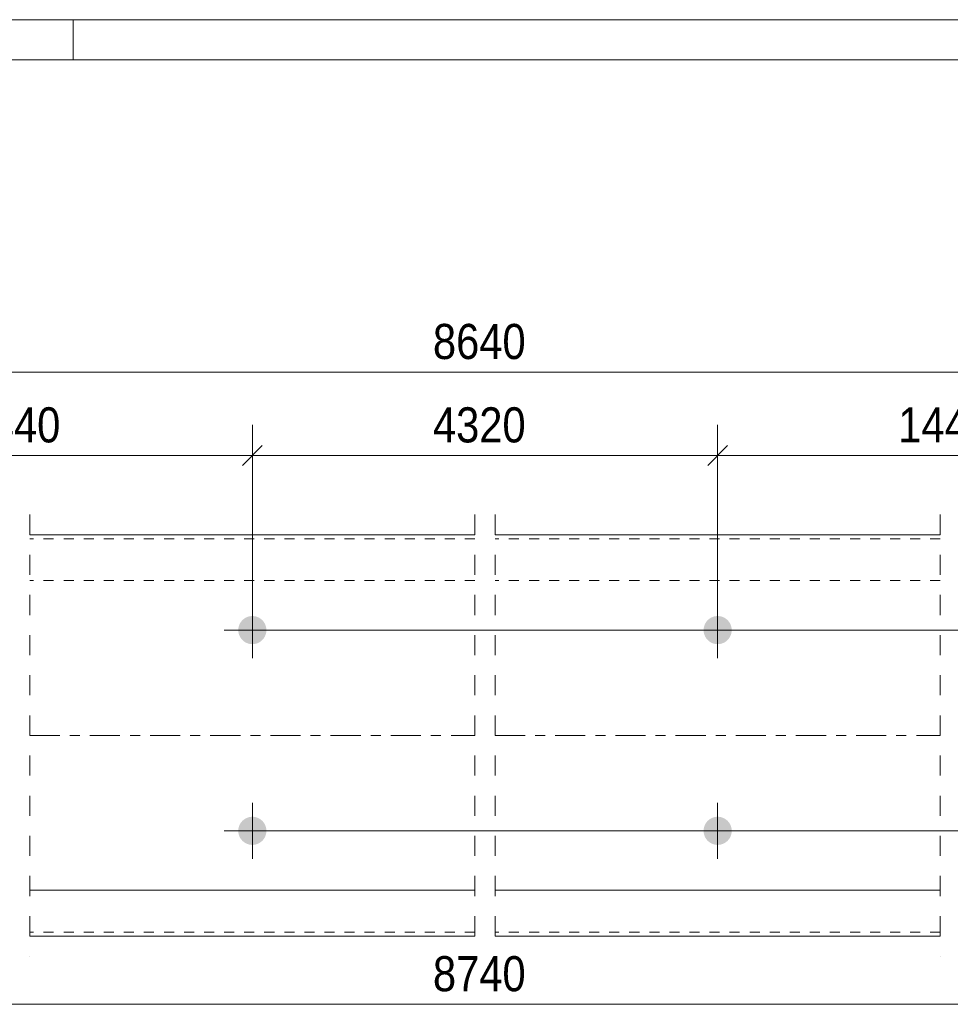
# Model space of a CAD drawing. Header units: millimetres. Extents: x 1 to 296, y 1 to 209.
# Tile 3 of 3: x 101 to 193, y 111 to 209. Entities that reach past the tile are written whole.
import ezdxf

# ---------------------------------------------------------------- set-up
doc = ezdxf.new("R2010")
doc.units = ezdxf.units.MM
for name, pattern in [('XKITLINE00', [0]), ('XKITLINE01', [4, 1, -1, 1, -1]), ('XKITLINE02', [4, 2, -2]), ('XKITLINE03', [6, 3, -1, 1, -1])]:
    doc.linetypes.add(name, pattern=pattern)
for name, color, linetype, lineweight in [('Bemassung', 1, 'Continuous', 0), ('Schrauben', 7, 'Continuous', 0), ('Teil', 7, 'Continuous', 0), ('Zeichnungsrahmen', 3, 'Continuous', 0)]:
    doc.layers.add(name, color=color, linetype=linetype, lineweight=lineweight)
doc.styles.add('ARIAL', font='ARIAL.TTF')

msp = doc.modelspace()

# ---------------------------------------------------------------- hatches: boundary and pattern name
at = {"layer": 'Schrauben'}
for points in [[(122.472195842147, 148.2148798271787), (122.4734605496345, 148.249216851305), (122.4755675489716, 148.2835124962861), (122.4785155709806, 148.317746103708), (122.4823028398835, 148.3518970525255), (122.486927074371, 148.3859447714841), (122.4923854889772, 148.419868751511), (122.4986747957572, 148.4536485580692), (122.5057912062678, 148.4872638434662), (122.5137304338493, 148.5206943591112), (122.5224876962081, 148.5539199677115), (122.5320577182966, 148.5869206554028), (122.5424347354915, 148.619676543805), (122.5536124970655, 148.6521679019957), (122.5655842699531, 148.6843751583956), (122.5783428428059, 148.7162789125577), (122.5918805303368, 148.7478599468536), (122.6061891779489, 148.779099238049), (122.621260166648, 148.8099779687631), (122.637084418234, 148.840477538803), (122.6536524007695, 148.8705795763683), (122.6709541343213, 148.9002659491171), (122.6889791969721, 148.9295187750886), (122.7077167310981, 148.9583204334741), (122.7271554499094, 148.9866535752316), (122.7472836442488, 149.014501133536), (122.7680891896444, 149.0418463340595), (122.7895595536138, 149.0686727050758), (122.8116818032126, 149.094964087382), (122.8344426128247, 149.1207046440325), (122.8578282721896, 149.1458788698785), (122.8818246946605, 149.1704716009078), (122.9064174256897, 149.1944680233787), (122.9315916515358, 149.2178536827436), (122.9573322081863, 149.2406144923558), (122.9836235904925, 149.2627367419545), (123.0104499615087, 149.2842071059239), (123.0377951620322, 149.3050126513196), (123.0656427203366, 149.3251408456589), (123.0939758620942, 149.3445795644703), (123.1227775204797, 149.3633170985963), (123.1520303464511, 149.3813421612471), (123.1817167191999, 149.3986438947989), (123.2118187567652, 149.4152118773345), (123.2423183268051, 149.4310361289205), (123.2731970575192, 149.4461071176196), (123.3044363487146, 149.4604157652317), (123.3360173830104, 149.4739534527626), (123.3679211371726, 149.4867120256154), (123.4001283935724, 149.498683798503), (123.4326197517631, 149.5098615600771), (123.4653756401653, 149.5202385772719), (123.4983763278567, 149.5298085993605), (123.531601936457, 149.5385658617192), (123.5650324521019, 149.5465050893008), (123.598647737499, 149.5536214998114), (123.6324275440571, 149.5599108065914), (123.666351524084, 149.5653692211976), (123.7003992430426, 149.5699934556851), (123.7345501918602, 149.573780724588), (123.768783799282, 149.5767287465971), (123.8030794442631, 149.5788357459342), (123.8374164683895, 149.5801004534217), (123.8717741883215, 149.580522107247), (123.9061319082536, 149.5801004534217), (123.9404689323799, 149.5788357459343), (123.9747645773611, 149.5767287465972), (124.0089981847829, 149.5737807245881), (124.0431491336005, 149.5699934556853), (124.0771968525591, 149.5653692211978), (124.111120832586, 149.5599108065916), (124.1449006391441, 149.5536214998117), (124.1785159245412, 149.5465050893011), (124.2119464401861, 149.5385658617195), (124.2451720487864, 149.5298085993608), (124.2781727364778, 149.5202385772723), (124.31092862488, 149.5098615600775), (124.3434199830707, 149.4986837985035), (124.3756272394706, 149.4867120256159), (124.4075309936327, 149.4739534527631), (124.4391120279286, 149.4604157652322), (124.470351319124, 149.4461071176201), (124.5012300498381, 149.4310361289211), (124.531729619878, 149.415211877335), (124.5618316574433, 149.3986438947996), (124.5915180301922, 149.3813421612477), (124.6207708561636, 149.363317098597), (124.6495725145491, 149.344579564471), (124.6779056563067, 149.3251408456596), (124.7057532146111, 149.3050126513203), (124.7330984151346, 149.2842071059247), (124.7599247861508, 149.2627367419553), (124.786216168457, 149.2406144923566), (124.8119567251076, 149.2178536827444), (124.8371309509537, 149.1944680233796), (124.861723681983, 149.1704716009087), (124.8857201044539, 149.1458788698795), (124.9091057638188, 149.1207046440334), (124.9318665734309, 149.0949640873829), (124.9539888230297, 149.0686727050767), (124.9754591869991, 149.0418463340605), (124.9962647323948, 149.014501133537), (125.0163929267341, 148.9866535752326), (125.0358316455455, 148.9583204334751), (125.0545691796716, 148.9295187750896), (125.0725942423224, 148.9002659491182), (125.0898959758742, 148.8705795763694), (125.1064639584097, 148.8404775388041), (125.1222882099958, 148.8099779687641), (125.1373591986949, 148.7790992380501), (125.151667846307, 148.7478599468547), (125.1652055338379, 148.7162789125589), (125.1779641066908, 148.6843751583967), (125.1899358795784, 148.6521679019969), (125.2011136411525, 148.6196765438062), (125.2114906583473, 148.586920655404), (125.2210606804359, 148.5539199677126), (125.2298179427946, 148.5206943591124), (125.2377571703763, 148.4872638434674), (125.2448735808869, 148.4536485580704), (125.2511628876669, 148.4198687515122), (125.2566213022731, 148.3859447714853), (125.2612455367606, 148.3518970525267), (125.2650328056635, 148.3177461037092), (125.2679808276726, 148.2835124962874), (125.2700878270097, 148.2492168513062), (125.2713525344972, 148.2148798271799), (125.2717741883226, 148.1805221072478), (125.2713525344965, 148.1461643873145), (125.270087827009, 148.1118273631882), (125.2679808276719, 148.077531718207), (125.2650328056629, 148.0432981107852), (125.26124553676, 148.0091471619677), (125.2566213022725, 147.9750994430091), (125.2511628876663, 147.9411754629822), (125.2448735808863, 147.907395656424), (125.2377571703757, 147.873780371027), (125.2298179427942, 147.840349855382), (125.2210606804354, 147.8071242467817), (125.2114906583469, 147.7741235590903), (125.201113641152, 147.7413676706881), (125.189935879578, 147.7088763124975), (125.1779641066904, 147.6766690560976), (125.1652055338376, 147.6447653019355), (125.1516678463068, 147.6131842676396), (125.1373591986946, 147.5819449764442), (125.1222882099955, 147.5510662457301), (125.1064639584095, 147.5205666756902), (125.089895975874, 147.4904646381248), (125.0725942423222, 147.460778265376), (125.0545691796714, 147.4315254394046), (125.0358316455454, 147.4027237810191), (125.0163929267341, 147.3743906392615), (124.9962647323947, 147.3465430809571), (124.9754591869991, 147.3191978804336), (124.9539888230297, 147.2923715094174), (124.9318665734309, 147.2660801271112), (124.9091057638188, 147.2403395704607), (124.8857201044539, 147.2151653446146), (124.861723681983, 147.1905726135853), (124.8371309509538, 147.1665761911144), (124.8119567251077, 147.1431905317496), (124.7862161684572, 147.1204297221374), (124.759924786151, 147.0983074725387), (124.7330984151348, 147.0768371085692), (124.7057532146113, 147.0560315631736), (124.6779056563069, 147.0359033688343), (124.6495725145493, 147.0164646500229), (124.6207708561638, 146.9977271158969), (124.5915180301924, 146.9797020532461), (124.5618316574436, 146.9624003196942), (124.5317296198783, 146.9458323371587), (124.5012300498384, 146.9300080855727), (124.4703513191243, 146.9149370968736), (124.4391120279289, 146.9006284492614), (124.4075309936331, 146.8870907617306), (124.3756272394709, 146.8743321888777), (124.3434199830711, 146.8623604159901), (124.3109286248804, 146.8511826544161), (124.2781727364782, 146.8408056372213), (124.2451720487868, 146.8312356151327), (124.2119464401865, 146.8224783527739), (124.1785159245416, 146.8145391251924), (124.1449006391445, 146.8074227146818), (124.1111208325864, 146.8011334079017), (124.0771968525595, 146.7956749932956), (124.0431491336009, 146.791050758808), (124.0089981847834, 146.7872634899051), (123.9747645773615, 146.7843154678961), (123.9404689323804, 146.782208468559), (123.906131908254, 146.7809437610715), (123.871774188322, 146.7805221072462), (123.8374164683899, 146.7809437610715), (123.8030794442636, 146.7822084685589), (123.7687837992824, 146.784315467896), (123.7345501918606, 146.787263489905), (123.7003992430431, 146.7910507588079), (123.6663515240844, 146.7956749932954), (123.6324275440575, 146.8011334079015), (123.5986477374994, 146.8074227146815), (123.5650324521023, 146.8145391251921), (123.5316019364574, 146.8224783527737), (123.4983763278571, 146.8312356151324), (123.4653756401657, 146.8408056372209), (123.4326197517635, 146.8511826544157), (123.4001283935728, 146.8623604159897), (123.3679211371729, 146.8743321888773), (123.3360173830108, 146.8870907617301), (123.3044363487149, 146.9006284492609), (123.2731970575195, 146.914937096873), (123.2423183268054, 146.9300080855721), (123.2118187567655, 146.9458323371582), (123.1817167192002, 146.9624003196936), (123.1520303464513, 146.9797020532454), (123.1227775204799, 146.9977271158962), (123.0939758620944, 147.0164646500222), (123.0656427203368, 147.0359033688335), (123.0377951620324, 147.0560315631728), (123.0104499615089, 147.0768371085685), (122.9836235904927, 147.0983074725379), (122.9573322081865, 147.1204297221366), (122.9315916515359, 147.1431905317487), (122.9064174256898, 147.1665761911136), (122.8818246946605, 147.1905726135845), (122.8578282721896, 147.2151653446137), (122.8344426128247, 147.2403395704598), (122.8116818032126, 147.2660801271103), (122.7895595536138, 147.2923715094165), (122.7680891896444, 147.3191978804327), (122.7472836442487, 147.3465430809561), (122.7271554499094, 147.3743906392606), (122.707716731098, 147.4027237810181), (122.6889791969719, 147.4315254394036), (122.6709541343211, 147.460778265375), (122.6536524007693, 147.4904646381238), (122.6370844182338, 147.5205666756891), (122.6212601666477, 147.551066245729), (122.6061891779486, 147.5819449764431), (122.5918805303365, 147.6131842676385), (122.5783428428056, 147.6447653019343), (122.5655842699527, 147.6766690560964), (122.5536124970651, 147.7088763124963), (122.542434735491, 147.741367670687), (122.5320577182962, 147.7741235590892), (122.5224876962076, 147.8071242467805), (122.5137304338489, 147.8403498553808), (122.5057912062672, 147.8737803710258), (122.4986747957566, 147.9073956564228), (122.4923854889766, 147.941175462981), (122.4869270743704, 147.9750994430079), (122.4823028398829, 148.0091471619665), (122.47851557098, 148.043298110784), (122.4755675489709, 148.0775317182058), (122.4734605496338, 148.111827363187), (122.4721958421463, 148.1461643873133), (122.4717741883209, 148.1805221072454)], [(168.8600578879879, 148.214879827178), (168.8613225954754, 148.2492168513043), (168.8634295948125, 148.2835124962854), (168.8663776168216, 148.3177461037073), (168.8701648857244, 148.3518970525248), (168.8747891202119, 148.3859447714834), (168.8802475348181, 148.4198687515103), (168.8865368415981, 148.4536485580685), (168.8936532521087, 148.4872638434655), (168.9015924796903, 148.5206943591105), (168.910349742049, 148.5539199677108), (168.9199197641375, 148.5869206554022), (168.9302967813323, 148.6196765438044), (168.9414745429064, 148.652167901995), (168.953446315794, 148.6843751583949), (168.9662048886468, 148.716278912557), (168.9797425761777, 148.7478599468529), (168.9940512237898, 148.7790992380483), (169.0091222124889, 148.8099779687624), (169.0249464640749, 148.8404775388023), (169.0415144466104, 148.8705795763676), (169.0588161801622, 148.9002659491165), (169.076841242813, 148.9295187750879), (169.095578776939, 148.9583204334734), (169.1150174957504, 148.9866535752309), (169.1351456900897, 149.0145011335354), (169.1559512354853, 149.0418463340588), (169.1774215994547, 149.0686727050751), (169.1995438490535, 149.0949640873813), (169.2223046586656, 149.1207046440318), (169.2456903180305, 149.1458788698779), (169.2696867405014, 149.1704716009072), (169.2942794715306, 149.1944680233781), (169.3194536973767, 149.2178536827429), (169.3451942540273, 149.2406144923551), (169.3714856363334, 149.2627367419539), (169.3983120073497, 149.2842071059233), (169.4256572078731, 149.3050126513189), (169.4535047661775, 149.3251408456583), (169.4818379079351, 149.3445795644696), (169.5106395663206, 149.3633170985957), (169.539892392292, 149.3813421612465), (169.5695787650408, 149.3986438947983), (169.5996808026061, 149.4152118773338), (169.6301803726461, 149.4310361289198), (169.6610591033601, 149.4461071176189), (169.6922983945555, 149.4604157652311), (169.7238794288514, 149.4739534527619), (169.7557831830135, 149.4867120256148), (169.7879904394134, 149.4986837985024), (169.8204817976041, 149.5098615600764), (169.8532376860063, 149.5202385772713), (169.8862383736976, 149.5298085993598), (169.9194639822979, 149.5385658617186), (169.9528944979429, 149.5465050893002), (169.9865097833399, 149.5536214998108), (170.0202895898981, 149.5599108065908), (170.054213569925, 149.565369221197), (170.0882612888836, 149.5699934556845), (170.1224122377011, 149.5737807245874), (170.156645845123, 149.5767287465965), (170.1909414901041, 149.5788357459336), (170.2252785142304, 149.580100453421), (170.2596362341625, 149.5805221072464), (170.2939939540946, 149.5801004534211), (170.3283309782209, 149.5788357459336), (170.362626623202, 149.5767287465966), (170.3968602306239, 149.5737807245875), (170.4310111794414, 149.5699934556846), (170.4650588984, 149.5653692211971), (170.4989828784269, 149.559910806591), (170.5327626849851, 149.553621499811), (170.5663779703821, 149.5465050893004), (170.5998084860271, 149.5385658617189), (170.6330340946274, 149.5298085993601), (170.6660347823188, 149.5202385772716), (170.698790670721, 149.5098615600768), (170.7312820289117, 149.4986837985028), (170.7634892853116, 149.4867120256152), (170.7953930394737, 149.4739534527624), (170.8269740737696, 149.4604157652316), (170.858213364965, 149.4461071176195), (170.8890920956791, 149.4310361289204), (170.919591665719, 149.4152118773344), (170.9496937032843, 149.3986438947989), (170.9793800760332, 149.3813421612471), (171.0086329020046, 149.3633170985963), (171.0374345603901, 149.3445795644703), (171.0657677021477, 149.325140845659), (171.0936152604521, 149.3050126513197), (171.1209604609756, 149.284207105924), (171.1477868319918, 149.2627367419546), (171.174078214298, 149.2406144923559), (171.1998187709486, 149.2178536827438), (171.2249929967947, 149.1944680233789), (171.249585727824, 149.170471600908), (171.2735821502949, 149.1458788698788), (171.2969678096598, 149.1207046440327), (171.3197286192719, 149.0949640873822), (171.3418508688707, 149.068672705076), (171.3633212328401, 149.0418463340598), (171.3841267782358, 149.0145011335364), (171.4042549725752, 148.9866535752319), (171.4236936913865, 148.9583204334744), (171.4424312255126, 148.9295187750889), (171.4604562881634, 148.9002659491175), (171.4777580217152, 148.8705795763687), (171.4943260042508, 148.8404775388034), (171.5101502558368, 148.8099779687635), (171.5252212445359, 148.7790992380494), (171.5395298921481, 148.747859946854), (171.553067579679, 148.7162789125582), (171.5658261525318, 148.6843751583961), (171.5777979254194, 148.6521679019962), (171.5889756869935, 148.6196765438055), (171.5993527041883, 148.5869206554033), (171.6089227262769, 148.5539199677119), (171.6176799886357, 148.5206943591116), (171.6256192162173, 148.4872638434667), (171.6327356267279, 148.4536485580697), (171.6390249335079, 148.4198687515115), (171.6444833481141, 148.3859447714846), (171.6491075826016, 148.351897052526), (171.6528948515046, 148.3177461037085), (171.6558428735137, 148.2835124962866), (171.6579498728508, 148.2492168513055), (171.6592145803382, 148.2148798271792), (171.6596362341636, 148.1805221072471), (171.6592145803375, 148.1461643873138), (171.6579498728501, 148.1118273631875), (171.655842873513, 148.0775317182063), (171.6528948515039, 148.0432981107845), (171.649107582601, 148.009147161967), (171.6444833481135, 147.9750994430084), (171.6390249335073, 147.9411754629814), (171.6327356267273, 147.9073956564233), (171.6256192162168, 147.8737803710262), (171.6176799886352, 147.8403498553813), (171.6089227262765, 147.807124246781), (171.5993527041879, 147.7741235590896), (171.5889756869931, 147.7413676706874), (171.577797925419, 147.7088763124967), (171.5658261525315, 147.6766690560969), (171.5530675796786, 147.6447653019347), (171.5395298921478, 147.6131842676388), (171.5252212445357, 147.5819449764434), (171.5101502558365, 147.5510662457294), (171.4943260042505, 147.5205666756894), (171.477758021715, 147.4904646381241), (171.4604562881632, 147.4607782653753), (171.4424312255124, 147.4315254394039), (171.4236936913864, 147.4027237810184), (171.4042549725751, 147.3743906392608), (171.3841267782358, 147.3465430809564), (171.3633212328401, 147.3191978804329), (171.3418508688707, 147.2923715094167), (171.3197286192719, 147.2660801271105), (171.2969678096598, 147.24033957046), (171.2735821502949, 147.2151653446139), (171.249585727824, 147.1905726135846), (171.2249929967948, 147.1665761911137), (171.1998187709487, 147.1431905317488), (171.1740782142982, 147.1204297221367), (171.147786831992, 147.0983074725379), (171.1209604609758, 147.0768371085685), (171.0936152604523, 147.0560315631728), (171.0657677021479, 147.0359033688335), (171.0374345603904, 147.0164646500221), (171.0086329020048, 146.9977271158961), (170.9793800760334, 146.9797020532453), (170.9496937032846, 146.9624003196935), (170.9195916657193, 146.945832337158), (170.8890920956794, 146.9300080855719), (170.8582133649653, 146.9149370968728), (170.8269740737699, 146.9006284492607), (170.795393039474, 146.8870907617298), (170.7634892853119, 146.874332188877), (170.731282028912, 146.8623604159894), (170.6987906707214, 146.8511826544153), (170.6660347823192, 146.8408056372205), (170.6330340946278, 146.8312356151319), (170.5998084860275, 146.8224783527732), (170.5663779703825, 146.8145391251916), (170.5327626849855, 146.807422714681), (170.4989828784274, 146.801133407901), (170.4650588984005, 146.7956749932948), (170.4310111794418, 146.7910507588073), (170.3968602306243, 146.7872634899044), (170.3626266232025, 146.7843154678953), (170.3283309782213, 146.7822084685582), (170.293993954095, 146.7809437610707), (170.2596362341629, 146.7805221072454), (170.2252785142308, 146.7809437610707), (170.1909414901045, 146.7822084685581), (170.1566458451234, 146.7843154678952), (170.1224122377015, 146.7872634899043), (170.088261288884, 146.7910507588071), (170.0542135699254, 146.7956749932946), (170.0202895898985, 146.8011334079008), (169.9865097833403, 146.8074227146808), (169.9528944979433, 146.8145391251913), (169.9194639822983, 146.8224783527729), (169.886238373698, 146.8312356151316), (169.8532376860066, 146.8408056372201), (169.8204817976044, 146.8511826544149), (169.7879904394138, 146.8623604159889), (169.7557831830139, 146.8743321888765), (169.7238794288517, 146.8870907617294), (169.6922983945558, 146.9006284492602), (169.6610591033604, 146.9149370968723), (169.6301803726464, 146.9300080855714), (169.5996808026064, 146.9458323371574), (169.5695787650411, 146.9624003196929), (169.5398923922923, 146.9797020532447), (169.5106395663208, 146.9977271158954), (169.4818379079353, 147.0164646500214), (169.4535047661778, 147.0359033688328), (169.4256572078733, 147.0560315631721), (169.3983120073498, 147.0768371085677), (169.3714856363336, 147.0983074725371), (169.3451942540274, 147.1204297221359), (169.3194536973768, 147.143190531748), (169.2942794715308, 147.1665761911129), (169.2696867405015, 147.1905726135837), (169.2456903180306, 147.215165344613), (169.2223046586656, 147.240339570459), (169.1995438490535, 147.2660801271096), (169.1774215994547, 147.2923715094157), (169.1559512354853, 147.3191978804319), (169.1351456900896, 147.3465430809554), (169.1150174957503, 147.3743906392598), (169.0955787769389, 147.4027237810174), (169.0768412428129, 147.4315254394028), (169.058816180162, 147.4607782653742), (169.0415144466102, 147.4904646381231), (169.0249464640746, 147.5205666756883), (169.0091222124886, 147.5510662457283), (168.9940512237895, 147.5819449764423), (168.9797425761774, 147.6131842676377), (168.9662048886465, 147.6447653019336), (168.9534463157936, 147.6766690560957), (168.941474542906, 147.7088763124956), (168.9302967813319, 147.7413676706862), (168.9199197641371, 147.7741235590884), (168.9103497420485, 147.8071242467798), (168.9015924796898, 147.8403498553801), (168.8936532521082, 147.873780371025), (168.8865368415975, 147.9073956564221), (168.8802475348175, 147.9411754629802), (168.8747891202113, 147.9750994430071), (168.8701648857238, 148.0091471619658), (168.8663776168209, 148.0432981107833), (168.8634295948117, 148.0775317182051), (168.8613225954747, 148.1118273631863), (168.8600578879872, 148.1461643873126), (168.8596362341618, 148.1805221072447)], [(122.472195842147, 128.2148798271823), (122.4734605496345, 128.2492168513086), (122.4755675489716, 128.2835124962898), (122.4785155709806, 128.3177461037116), (122.4823028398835, 128.3518970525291), (122.486927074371, 128.3859447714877), (122.4923854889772, 128.4198687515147), (122.4986747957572, 128.4536485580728), (122.5057912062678, 128.4872638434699), (122.5137304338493, 128.5206943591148), (122.5224876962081, 128.5539199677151), (122.5320577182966, 128.5869206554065), (122.5424347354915, 128.6196765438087), (122.5536124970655, 128.6521679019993), (122.5655842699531, 128.6843751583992), (122.5783428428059, 128.7162789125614), (122.5918805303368, 128.7478599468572), (122.6061891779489, 128.7790992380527), (122.621260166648, 128.8099779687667), (122.637084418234, 128.8404775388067), (122.6536524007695, 128.870579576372), (122.6709541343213, 128.9002659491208), (122.6889791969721, 128.9295187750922), (122.7077167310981, 128.9583204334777), (122.7271554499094, 128.9866535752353), (122.7472836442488, 129.0145011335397), (122.7680891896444, 129.0418463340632), (122.7895595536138, 129.0686727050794), (122.8116818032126, 129.0949640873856), (122.8344426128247, 129.1207046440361), (122.8578282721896, 129.1458788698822), (122.8818246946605, 129.1704716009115), (122.9064174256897, 129.1944680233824), (122.9315916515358, 129.2178536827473), (122.9573322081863, 129.2406144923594), (122.9836235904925, 129.2627367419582), (123.0104499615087, 129.2842071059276), (123.0377951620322, 129.3050126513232), (123.0656427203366, 129.3251408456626), (123.0939758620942, 129.3445795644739), (123.1227775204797, 129.3633170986), (123.1520303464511, 129.3813421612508), (123.1817167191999, 129.3986438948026), (123.2118187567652, 129.4152118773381), (123.2423183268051, 129.4310361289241), (123.2731970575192, 129.4461071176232), (123.3044363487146, 129.4604157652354), (123.3360173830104, 129.4739534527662), (123.3679211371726, 129.4867120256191), (123.4001283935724, 129.4986837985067), (123.4326197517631, 129.5098615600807), (123.4653756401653, 129.5202385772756), (123.4983763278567, 129.5298085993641), (123.531601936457, 129.5385658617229), (123.5650324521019, 129.5465050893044), (123.598647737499, 129.5536214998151), (123.6324275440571, 129.5599108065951), (123.666351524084, 129.5653692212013), (123.7003992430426, 129.5699934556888), (123.7345501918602, 129.5737807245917), (123.768783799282, 129.5767287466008), (123.8030794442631, 129.5788357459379), (123.8374164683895, 129.5801004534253), (123.8717741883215, 129.5805221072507), (123.9061319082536, 129.5801004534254), (123.9404689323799, 129.5788357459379), (123.9747645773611, 129.5767287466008), (124.0089981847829, 129.5737807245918), (124.0431491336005, 129.5699934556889), (124.0771968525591, 129.5653692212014), (124.111120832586, 129.5599108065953), (124.1449006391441, 129.5536214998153), (124.1785159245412, 129.5465050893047), (124.2119464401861, 129.5385658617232), (124.2451720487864, 129.5298085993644), (124.2781727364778, 129.5202385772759), (124.31092862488, 129.5098615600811), (124.3434199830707, 129.4986837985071), (124.3756272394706, 129.4867120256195), (124.4075309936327, 129.4739534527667), (124.4391120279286, 129.4604157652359), (124.470351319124, 129.4461071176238), (124.5012300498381, 129.4310361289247), (124.531729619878, 129.4152118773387), (124.5618316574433, 129.3986438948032), (124.5915180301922, 129.3813421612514), (124.6207708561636, 129.3633170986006), (124.6495725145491, 129.3445795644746), (124.6779056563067, 129.3251408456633), (124.7057532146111, 129.305012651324), (124.7330984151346, 129.2842071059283), (124.7599247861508, 129.2627367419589), (124.786216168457, 129.2406144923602), (124.8119567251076, 129.2178536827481), (124.8371309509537, 129.1944680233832), (124.861723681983, 129.1704716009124), (124.8857201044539, 129.1458788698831), (124.9091057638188, 129.120704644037), (124.9318665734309, 129.0949640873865), (124.9539888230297, 129.0686727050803), (124.9754591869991, 129.0418463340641), (124.9962647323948, 129.0145011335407), (125.0163929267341, 128.9866535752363), (125.0358316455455, 128.9583204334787), (125.0545691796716, 128.9295187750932), (125.0725942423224, 128.9002659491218), (125.0898959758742, 128.870579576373), (125.1064639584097, 128.8404775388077), (125.1222882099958, 128.8099779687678), (125.1373591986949, 128.7790992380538), (125.151667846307, 128.7478599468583), (125.1652055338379, 128.7162789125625), (125.1779641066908, 128.6843751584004), (125.1899358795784, 128.6521679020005), (125.2011136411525, 128.6196765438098), (125.2114906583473, 128.5869206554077), (125.2210606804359, 128.5539199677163), (125.2298179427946, 128.520694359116), (125.2377571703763, 128.4872638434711), (125.2448735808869, 128.453648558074), (125.2511628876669, 128.4198687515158), (125.2566213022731, 128.3859447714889), (125.2612455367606, 128.3518970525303), (125.2650328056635, 128.3177461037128), (125.2679808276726, 128.283512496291), (125.2700878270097, 128.2492168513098), (125.2713525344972, 128.2148798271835), (125.2717741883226, 128.1805221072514), (125.2713525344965, 128.1461643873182), (125.270087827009, 128.1118273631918), (125.2679808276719, 128.0775317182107), (125.2650328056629, 128.0432981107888), (125.26124553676, 128.0091471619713), (125.2566213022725, 127.9750994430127), (125.2511628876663, 127.9411754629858), (125.2448735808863, 127.9073956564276), (125.2377571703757, 127.8737803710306), (125.2298179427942, 127.8403498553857), (125.2210606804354, 127.8071242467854), (125.2114906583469, 127.774123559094), (125.201113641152, 127.7413676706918), (125.189935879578, 127.7088763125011), (125.1779641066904, 127.6766690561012), (125.1652055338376, 127.6447653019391), (125.1516678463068, 127.6131842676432), (125.1373591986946, 127.5819449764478), (125.1222882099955, 127.5510662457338), (125.1064639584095, 127.5205666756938), (125.089895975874, 127.4904646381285), (125.0725942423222, 127.4607782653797), (125.0545691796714, 127.4315254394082), (125.0358316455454, 127.4027237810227), (125.0163929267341, 127.3743906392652), (124.9962647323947, 127.3465430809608), (124.9754591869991, 127.3191978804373), (124.9539888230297, 127.2923715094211), (124.9318665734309, 127.2660801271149), (124.9091057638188, 127.2403395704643), (124.8857201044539, 127.2151653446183), (124.861723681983, 127.190572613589), (124.8371309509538, 127.1665761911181), (124.8119567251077, 127.1431905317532), (124.7862161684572, 127.1204297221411), (124.759924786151, 127.0983074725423), (124.7330984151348, 127.0768371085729), (124.7057532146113, 127.0560315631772), (124.6779056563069, 127.0359033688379), (124.6495725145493, 127.0164646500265), (124.6207708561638, 126.9977271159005), (124.5915180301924, 126.9797020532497), (124.5618316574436, 126.9624003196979), (124.5317296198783, 126.9458323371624), (124.5012300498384, 126.9300080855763), (124.4703513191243, 126.9149370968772), (124.4391120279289, 126.9006284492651), (124.4075309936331, 126.8870907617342), (124.3756272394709, 126.8743321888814), (124.3434199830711, 126.8623604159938), (124.3109286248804, 126.8511826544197), (124.2781727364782, 126.8408056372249), (124.2451720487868, 126.8312356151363), (124.2119464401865, 126.8224783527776), (124.1785159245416, 126.814539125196), (124.1449006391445, 126.8074227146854), (124.1111208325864, 126.8011334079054), (124.0771968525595, 126.7956749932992), (124.0431491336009, 126.7910507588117), (124.0089981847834, 126.7872634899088), (123.9747645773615, 126.7843154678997), (123.9404689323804, 126.7822084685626), (123.906131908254, 126.7809437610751), (123.871774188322, 126.7805221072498), (123.8374164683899, 126.7809437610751), (123.8030794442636, 126.7822084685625), (123.7687837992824, 126.7843154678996), (123.7345501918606, 126.7872634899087), (123.7003992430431, 126.7910507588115), (123.6663515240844, 126.795674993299), (123.6324275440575, 126.8011334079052), (123.5986477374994, 126.8074227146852), (123.5650324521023, 126.8145391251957), (123.5316019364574, 126.8224783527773), (123.4983763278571, 126.831235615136), (123.4653756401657, 126.8408056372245), (123.4326197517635, 126.8511826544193), (123.4001283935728, 126.8623604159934), (123.3679211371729, 126.8743321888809), (123.3360173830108, 126.8870907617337), (123.3044363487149, 126.9006284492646), (123.2731970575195, 126.9149370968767), (123.2423183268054, 126.9300080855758), (123.2118187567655, 126.9458323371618), (123.1817167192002, 126.9624003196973), (123.1520303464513, 126.9797020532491), (123.1227775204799, 126.9977271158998), (123.0939758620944, 127.0164646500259), (123.0656427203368, 127.0359033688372), (123.0377951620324, 127.0560315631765), (123.0104499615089, 127.0768371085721), (122.9836235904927, 127.0983074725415), (122.9573322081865, 127.1204297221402), (122.9315916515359, 127.1431905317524), (122.9064174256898, 127.1665761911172), (122.8818246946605, 127.1905726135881), (122.8578282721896, 127.2151653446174), (122.8344426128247, 127.2403395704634), (122.8116818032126, 127.266080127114), (122.7895595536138, 127.2923715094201), (122.7680891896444, 127.3191978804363), (122.7472836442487, 127.3465430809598), (122.7271554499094, 127.3743906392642), (122.707716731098, 127.4027237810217), (122.6889791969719, 127.4315254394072), (122.6709541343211, 127.4607782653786), (122.6536524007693, 127.4904646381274), (122.6370844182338, 127.5205666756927), (122.6212601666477, 127.5510662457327), (122.6061891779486, 127.5819449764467), (122.5918805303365, 127.6131842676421), (122.5783428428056, 127.644765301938), (122.5655842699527, 127.6766690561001), (122.5536124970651, 127.7088763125), (122.542434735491, 127.7413676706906), (122.5320577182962, 127.7741235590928), (122.5224876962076, 127.8071242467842), (122.5137304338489, 127.8403498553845), (122.5057912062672, 127.8737803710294), (122.4986747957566, 127.9073956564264), (122.4923854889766, 127.9411754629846), (122.4869270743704, 127.9750994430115), (122.4823028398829, 128.0091471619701), (122.47851557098, 128.0432981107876), (122.4755675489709, 128.0775317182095), (122.4734605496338, 128.1118273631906), (122.4721958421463, 128.1461643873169), (122.4717741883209, 128.180522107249)], [(168.8600578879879, 128.2148798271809), (168.8613225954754, 128.2492168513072), (168.8634295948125, 128.2835124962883), (168.8663776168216, 128.3177461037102), (168.8701648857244, 128.3518970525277), (168.8747891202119, 128.3859447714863), (168.8802475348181, 128.4198687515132), (168.8865368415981, 128.4536485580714), (168.8936532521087, 128.4872638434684), (168.9015924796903, 128.5206943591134), (168.910349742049, 128.5539199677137), (168.9199197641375, 128.5869206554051), (168.9302967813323, 128.6196765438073), (168.9414745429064, 128.6521679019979), (168.953446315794, 128.6843751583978), (168.9662048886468, 128.7162789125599), (168.9797425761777, 128.7478599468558), (168.9940512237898, 128.7790992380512), (169.0091222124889, 128.8099779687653), (169.0249464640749, 128.8404775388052), (169.0415144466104, 128.8705795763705), (169.0588161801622, 128.9002659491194), (169.076841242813, 128.9295187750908), (169.095578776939, 128.9583204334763), (169.1150174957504, 128.9866535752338), (169.1351456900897, 129.0145011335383), (169.1559512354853, 129.0418463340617), (169.1774215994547, 129.068672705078), (169.1995438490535, 129.0949640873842), (169.2223046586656, 129.1207046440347), (169.2456903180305, 129.1458788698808), (169.2696867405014, 129.1704716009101), (169.2942794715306, 129.1944680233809), (169.3194536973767, 129.2178536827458), (169.3451942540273, 129.240614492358), (169.3714856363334, 129.2627367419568), (169.3983120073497, 129.2842071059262), (169.4256572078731, 129.3050126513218), (169.4535047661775, 129.3251408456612), (169.4818379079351, 129.3445795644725), (169.5106395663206, 129.3633170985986), (169.539892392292, 129.3813421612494), (169.5695787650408, 129.3986438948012), (169.5996808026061, 129.4152118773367), (169.6301803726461, 129.4310361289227), (169.6610591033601, 129.4461071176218), (169.6922983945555, 129.460415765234), (169.7238794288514, 129.4739534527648), (169.7557831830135, 129.4867120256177), (169.7879904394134, 129.4986837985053), (169.8204817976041, 129.5098615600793), (169.8532376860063, 129.5202385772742), (169.8862383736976, 129.5298085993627), (169.9194639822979, 129.5385658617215), (169.9528944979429, 129.5465050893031), (169.9865097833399, 129.5536214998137), (170.0202895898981, 129.5599108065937), (170.054213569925, 129.5653692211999), (170.0882612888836, 129.5699934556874), (170.1224122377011, 129.5737807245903), (170.156645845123, 129.5767287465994), (170.1909414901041, 129.5788357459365), (170.2252785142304, 129.5801004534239), (170.2596362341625, 129.5805221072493), (170.2939939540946, 129.580100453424), (170.3283309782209, 129.5788357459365), (170.362626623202, 129.5767287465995), (170.3968602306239, 129.5737807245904), (170.4310111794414, 129.5699934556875), (170.4650588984, 129.5653692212), (170.4989828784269, 129.5599108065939), (170.5327626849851, 129.5536214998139), (170.5663779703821, 129.5465050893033), (170.5998084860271, 129.5385658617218), (170.6330340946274, 129.529808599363), (170.6660347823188, 129.5202385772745), (170.698790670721, 129.5098615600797), (170.7312820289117, 129.4986837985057), (170.7634892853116, 129.4867120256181), (170.7953930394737, 129.4739534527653), (170.8269740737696, 129.4604157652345), (170.858213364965, 129.4461071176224), (170.8890920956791, 129.4310361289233), (170.919591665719, 129.4152118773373), (170.9496937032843, 129.3986438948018), (170.9793800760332, 129.38134216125), (171.0086329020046, 129.3633170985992), (171.0374345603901, 129.3445795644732), (171.0657677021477, 129.3251408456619), (171.0936152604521, 129.3050126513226), (171.1209604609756, 129.2842071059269), (171.1477868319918, 129.2627367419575), (171.174078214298, 129.2406144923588), (171.1998187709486, 129.2178536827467), (171.2249929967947, 129.1944680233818), (171.249585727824, 129.1704716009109), (171.2735821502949, 129.1458788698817), (171.2969678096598, 129.1207046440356), (171.3197286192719, 129.0949640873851), (171.3418508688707, 129.0686727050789), (171.3633212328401, 129.0418463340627), (171.3841267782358, 129.0145011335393), (171.4042549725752, 128.9866535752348), (171.4236936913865, 128.9583204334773), (171.4424312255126, 128.9295187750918), (171.4604562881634, 128.9002659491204), (171.4777580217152, 128.8705795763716), (171.4943260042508, 128.8404775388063), (171.5101502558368, 128.8099779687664), (171.5252212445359, 128.7790992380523), (171.5395298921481, 128.7478599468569), (171.553067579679, 128.7162789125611), (171.5658261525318, 128.684375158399), (171.5777979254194, 128.6521679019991), (171.5889756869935, 128.6196765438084), (171.5993527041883, 128.5869206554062), (171.6089227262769, 128.5539199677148), (171.6176799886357, 128.5206943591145), (171.6256192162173, 128.4872638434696), (171.6327356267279, 128.4536485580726), (171.6390249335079, 128.4198687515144), (171.6444833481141, 128.3859447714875), (171.6491075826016, 128.3518970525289), (171.6528948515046, 128.3177461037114), (171.6558428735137, 128.2835124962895), (171.6579498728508, 128.2492168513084), (171.6592145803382, 128.2148798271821), (171.6596362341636, 128.18052210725), (171.6592145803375, 128.1461643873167), (171.6579498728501, 128.1118273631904), (171.655842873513, 128.0775317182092), (171.6528948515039, 128.0432981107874), (171.649107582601, 128.0091471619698), (171.6444833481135, 127.9750994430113), (171.6390249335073, 127.9411754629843), (171.6327356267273, 127.9073956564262), (171.6256192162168, 127.8737803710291), (171.6176799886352, 127.8403498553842), (171.6089227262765, 127.8071242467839), (171.5993527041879, 127.7741235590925), (171.5889756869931, 127.7413676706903), (171.577797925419, 127.7088763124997), (171.5658261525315, 127.6766690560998), (171.5530675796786, 127.6447653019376), (171.5395298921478, 127.6131842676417), (171.5252212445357, 127.5819449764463), (171.5101502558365, 127.5510662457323), (171.4943260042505, 127.5205666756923), (171.477758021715, 127.490464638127), (171.4604562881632, 127.4607782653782), (171.4424312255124, 127.4315254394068), (171.4236936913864, 127.4027237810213), (171.4042549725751, 127.3743906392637), (171.3841267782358, 127.3465430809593), (171.3633212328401, 127.3191978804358), (171.3418508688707, 127.2923715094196), (171.3197286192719, 127.2660801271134), (171.2969678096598, 127.2403395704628), (171.2735821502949, 127.2151653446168), (171.249585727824, 127.1905726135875), (171.2249929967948, 127.1665761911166), (171.1998187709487, 127.1431905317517), (171.1740782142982, 127.1204297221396), (171.147786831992, 127.0983074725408), (171.1209604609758, 127.0768371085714), (171.0936152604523, 127.0560315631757), (171.0657677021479, 127.0359033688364), (171.0374345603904, 127.016464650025), (171.0086329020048, 126.997727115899), (170.9793800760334, 126.9797020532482), (170.9496937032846, 126.9624003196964), (170.9195916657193, 126.9458323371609), (170.8890920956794, 126.9300080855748), (170.8582133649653, 126.9149370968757), (170.8269740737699, 126.9006284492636), (170.795393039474, 126.8870907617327), (170.7634892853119, 126.8743321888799), (170.731282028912, 126.8623604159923), (170.6987906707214, 126.8511826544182), (170.6660347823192, 126.8408056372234), (170.6330340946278, 126.8312356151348), (170.5998084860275, 126.8224783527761), (170.5663779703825, 126.8145391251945), (170.5327626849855, 126.8074227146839), (170.4989828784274, 126.8011334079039), (170.4650588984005, 126.7956749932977), (170.4310111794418, 126.7910507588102), (170.3968602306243, 126.7872634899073), (170.3626266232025, 126.7843154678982), (170.3283309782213, 126.7822084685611), (170.293993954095, 126.7809437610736), (170.2596362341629, 126.7805221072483), (170.2252785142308, 126.7809437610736), (170.1909414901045, 126.782208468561), (170.1566458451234, 126.7843154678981), (170.1224122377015, 126.7872634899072), (170.088261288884, 126.79105075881), (170.0542135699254, 126.7956749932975), (170.0202895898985, 126.8011334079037), (169.9865097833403, 126.8074227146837), (169.9528944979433, 126.8145391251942), (169.9194639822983, 126.8224783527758), (169.886238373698, 126.8312356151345), (169.8532376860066, 126.840805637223), (169.8204817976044, 126.8511826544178), (169.7879904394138, 126.8623604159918), (169.7557831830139, 126.8743321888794), (169.7238794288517, 126.8870907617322), (169.6922983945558, 126.9006284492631), (169.6610591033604, 126.9149370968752), (169.6301803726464, 126.9300080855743), (169.5996808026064, 126.9458323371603), (169.5695787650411, 126.9624003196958), (169.5398923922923, 126.9797020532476), (169.5106395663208, 126.9977271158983), (169.4818379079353, 127.0164646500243), (169.4535047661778, 127.0359033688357), (169.4256572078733, 127.056031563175), (169.3983120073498, 127.0768371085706), (169.3714856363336, 127.09830747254), (169.3451942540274, 127.1204297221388), (169.3194536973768, 127.1431905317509), (169.2942794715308, 127.1665761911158), (169.2696867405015, 127.1905726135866), (169.2456903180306, 127.2151653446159), (169.2223046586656, 127.2403395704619), (169.1995438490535, 127.2660801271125), (169.1774215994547, 127.2923715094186), (169.1559512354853, 127.3191978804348), (169.1351456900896, 127.3465430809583), (169.1150174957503, 127.3743906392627), (169.0955787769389, 127.4027237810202), (169.0768412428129, 127.4315254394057), (169.058816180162, 127.4607782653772), (169.0415144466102, 127.490464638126), (169.0249464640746, 127.5205666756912), (169.0091222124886, 127.5510662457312), (168.9940512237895, 127.5819449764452), (168.9797425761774, 127.6131842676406), (168.9662048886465, 127.6447653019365), (168.9534463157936, 127.6766690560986), (168.941474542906, 127.7088763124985), (168.9302967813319, 127.7413676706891), (168.9199197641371, 127.7741235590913), (168.9103497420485, 127.8071242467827), (168.9015924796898, 127.840349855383), (168.8936532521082, 127.8737803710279), (168.8865368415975, 127.907395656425), (168.8802475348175, 127.9411754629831), (168.8747891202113, 127.9750994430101), (168.8701648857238, 128.0091471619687), (168.8663776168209, 128.0432981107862), (168.8634295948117, 128.077531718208), (168.8613225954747, 128.1118273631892), (168.8600578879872, 128.1461643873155), (168.8596362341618, 128.1805221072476)]]:
    msp.add_hatch(color=256, dxfattribs=at).paths.add_polyline_path(points, flags=17)

# ---------------------------------------------------------------- linework, layer by layer
at = {"layer": 'Bemassung', "linetype": 'XKITLINE00', "lineweight": 0}
for p, q in [((31.09605009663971, 173.8876569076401), (263.0353603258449, 173.8876569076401)), ((123.8717741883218, 149.1805221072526), (123.8717741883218, 168.6291405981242)), ((123.8717741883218, 149.1805221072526), (123.8717741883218, 168.6291405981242)), ((170.2596362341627, 149.1805221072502), (170.2596362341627, 168.6291405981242)), ((170.2596362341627, 149.1805221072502), (170.2596362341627, 168.6291405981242)), ((124.8617236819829, 166.5690900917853), (122.8818246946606, 164.589191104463)), ((124.8617236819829, 166.5690900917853), (122.8818246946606, 164.589191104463)), ((171.2495857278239, 166.5690900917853), (169.2696867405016, 164.589191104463)), ((171.2495857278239, 166.5690900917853), (169.2696867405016, 164.589191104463)), ((77.48391214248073, 165.5791405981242), (123.8717741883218, 165.5791405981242)), ((123.8717741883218, 165.5791405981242), (170.2596362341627, 165.5791405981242)), ((170.2596362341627, 165.5791405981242), (216.6474982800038, 165.5791405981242)), ((124.8717741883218, 148.1805221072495), (291.8960500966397, 148.1805221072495)), ((124.8717741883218, 148.1805221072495), (291.8960500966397, 148.1805221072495)), ((124.8717741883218, 148.1805221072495), (283.8960500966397, 148.1805221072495)), ((124.8717741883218, 148.1805221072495), (283.8960500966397, 148.1805221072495)), ((124.8717741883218, 128.1805221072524), (283.8960500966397, 128.1805221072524)), ((124.8717741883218, 128.1805221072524), (283.8960500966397, 128.1805221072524)), ((21.09605009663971, 110.895849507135), (273.0353603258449, 110.895849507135))]:
    msp.add_line(p, q, dxfattribs=at)
at = {"layer": 'Bemassung'}
for p in [(123.8717741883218, 165.5791405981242), (123.8717741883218, 165.5791405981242), (170.2596362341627, 165.5791405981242), (170.2596362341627, 165.5791405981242)]:
    msp.add_point(p, dxfattribs=at)
at = {"layer": 'Schrauben', "linetype": 'XKITLINE00', "lineweight": 0}
for p, q in [((123.8717741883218, 145.3805221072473), (123.8717741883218, 150.9805221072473)), ((170.2596362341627, 145.3805221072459), (170.2596362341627, 150.9805221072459)), ((126.6717741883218, 148.1805221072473), (121.0717741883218, 148.1805221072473)), ((173.0596362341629, 148.1805221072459), (167.4596362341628, 148.1805221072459)), ((123.8717741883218, 125.3805221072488), (123.8717741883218, 130.9805221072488)), ((170.2596362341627, 125.3805221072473), (170.2596362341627, 130.9805221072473)), ((126.6717741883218, 128.1805221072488), (121.0717741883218, 128.1805221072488)), ((173.0596362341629, 128.1805221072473), (167.4596362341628, 128.1805221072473))]:
    msp.add_line(p, q, dxfattribs=at)
at = {"layer": 'Teil', "linetype": 'XKITLINE02', "lineweight": 0}
for p, q in [((101.6798431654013, 159.6825221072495), (101.6798431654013, 115.6785221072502)), ((146.0637052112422, 159.6825221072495), (146.0637052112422, 116.395849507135)), ((148.0677052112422, 159.6825221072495), (148.0677052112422, 116.395849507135)), ((192.4515672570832, 159.6825221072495), (192.4515672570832, 115.6785221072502))]:
    msp.add_line(p, q, dxfattribs=at)
at = {"layer": 'Teil', "linetype": 'XKITLINE00', "lineweight": 0}
for p, q in [((146.0657052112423, 157.6805221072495), (101.6778431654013, 157.6805221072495)), ((192.4535672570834, 157.6805221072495), (148.0657052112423, 157.6805221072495)), ((146.0657052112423, 122.2805221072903), (101.6778431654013, 122.2805221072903)), ((192.4535672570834, 122.2805221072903), (148.0657052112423, 122.2805221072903)), ((101.6778431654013, 117.6805221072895), (146.0657052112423, 117.6805221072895)), ((148.0657052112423, 117.6805221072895), (192.4535672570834, 117.6805221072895))]:
    msp.add_line(p, q, dxfattribs=at)
at = {"layer": 'Teil', "linetype": 'XKITLINE01', "lineweight": 0}
for p, q in [((146.0657052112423, 157.2805221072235), (101.6778431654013, 157.2805221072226)), ((192.4535672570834, 157.28052210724), (148.0657052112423, 157.2805221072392)), ((146.0657052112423, 153.1205222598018), (101.6778431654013, 153.1205222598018)), ((192.4535672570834, 153.1205222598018), (148.0657052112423, 153.1205222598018)), ((146.0657052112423, 118.0805221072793), (101.6778431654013, 118.0805221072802)), ((192.4535672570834, 118.0805221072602), (148.0657052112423, 118.0805221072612))]:
    msp.add_line(p, q, dxfattribs=at)
at = {"layer": 'Teil', "linetype": 'XKITLINE03', "lineweight": 0}
for p, q in [((101.6778431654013, 137.6805221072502), (146.0657052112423, 137.6805221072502)), ((148.0657052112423, 137.6805221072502), (192.4535672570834, 137.6805221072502))]:
    msp.add_line(p, q, dxfattribs=at)
at = {"layer": 'Zeichnungsrahmen', "linetype": 'XKITLINE00', "lineweight": 0}
for p, q in [((296, 209), (1, 209)), ((106, 205), (106, 209)), ((292, 205), (5, 205))]:
    msp.add_line(p, q, dxfattribs=at)

# ---------------------------------------------------------------- texts
at = {"layer": 'Bemassung', "style": 'ARIAL', "width": 0.85}
for s, p in [('8640', (141.8738106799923, 175.1876569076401)), ('1440', (95.48594863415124, 166.8791405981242)), ('4320', (141.8738106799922, 166.8791405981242)), ('1440', (188.2616727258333, 166.8791405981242)), ('8740', (141.8738106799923, 112.195849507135))]:
    msp.add_text(s, height=3.5, dxfattribs=at).set_placement(p)

doc.saveas('drawing.dxf')
